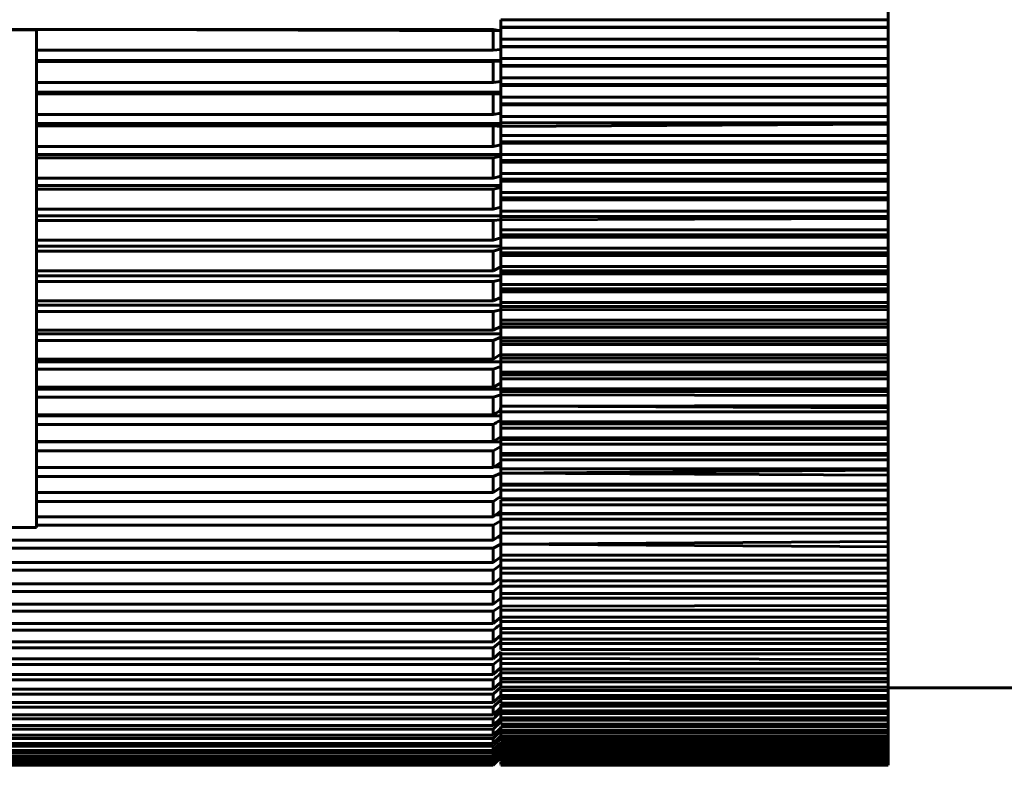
# Model space of a CAD drawing. Header units: millimetres. Extents: x -66 to 68, y -119 to 119.
# Tile 10 of 14: x 34 to 46, y 62 to 72. Entities that reach past the tile are written whole.
import ezdxf

# ---------------------------------------------------------------- set-up
doc = ezdxf.new("R2010")
doc.units = ezdxf.units.MM
doc.linetypes.add('K5LT_BASIC', pattern=[0])
doc.layers.add('Системный слой (1)', color=7, linetype='Continuous', true_color=0x6c6c6c)

# ---------------------------------------------------------------- blocks, each defined once
blk = doc.blocks.new('U17')
at = {"layer": 'Системный слой (1)', "color": 143, "linetype": 'K5LT_BASIC', "lineweight": 60, "true_color": 0x33acca}
for p, q in [((40, 64.305), (40, 64.408)), ((40, 64.315), (40, 64.319))]:
    blk.add_line(p, q, dxfattribs=at)
blk = doc.blocks.new('U18')
at = {"layer": 'Системный слой (1)', "color": 143, "linetype": 'K5LT_BASIC', "lineweight": 60, "true_color": 0x33acca}
for p, q in [((40, 70.119), (40, 70.111)), ((40, 70.111), (40, 70.062))]:
    blk.add_line(p, q, dxfattribs=at)
blk = doc.blocks.new('U20')
at = {"layer": 'Системный слой (1)', "color": 143, "linetype": 'K5LT_BASIC', "lineweight": 60, "true_color": 0x33acca}
for p, q in [((40, 62.812), (40, 62.831)), ((40, 62.808), (40, 62.812)), ((40, 62.782), (40, 62.808))]:
    blk.add_line(p, q, dxfattribs=at)
blk = doc.blocks.new('U22')
at = {"layer": 'Системный слой (1)', "color": 143, "linetype": 'K5LT_BASIC', "lineweight": 60, "true_color": 0x33acca}
for p, q in [((40, 68.729), (40, 68.835)), ((40, 68.693), (40, 68.729))]:
    blk.add_line(p, q, dxfattribs=at)
blk = doc.blocks.new('U24')
at = {"layer": 'Системный слой (1)', "color": 143, "linetype": 'K5LT_BASIC', "lineweight": 60, "true_color": 0x33acca}
for p, q in [((40, 66.458), (40, 66.429)), ((40, 66.429), (40, 66.4))]:
    blk.add_line(p, q, dxfattribs=at)
blk = doc.blocks.new('U30')
at = {"layer": 'Системный слой (1)', "color": 143, "linetype": 'K5LT_BASIC', "lineweight": 60, "true_color": 0x33acca}
for p, q in [((40, 65.538), (40, 65.615)), ((40, 65.503), (40, 65.528))]:
    blk.add_line(p, q, dxfattribs=at)
blk = doc.blocks.new('U31')
at = {"layer": 'Системный слой (1)', "color": 143, "linetype": 'K5LT_BASIC', "lineweight": 60, "true_color": 0x33acca}
for p, q in [((31.014, 64.399), (31, 64.399)), ((40, 64.399), (39.986, 64.399))]:
    blk.add_line(p, q, dxfattribs=at)
blk = doc.blocks.new('U34')
at = {"layer": 'Системный слой (1)', "color": 143, "linetype": 'K5LT_BASIC', "lineweight": 60, "true_color": 0x33acca}
for p, q in [((40, 63.325), (40, 63.327)), ((40, 63.259), (40, 63.325)), ((40, 63.324), (40, 63.325))]:
    blk.add_line(p, q, dxfattribs=at)
blk = doc.blocks.new('U37')
at = {"layer": 'Системный слой (1)', "color": 143, "linetype": 'K5LT_BASIC', "lineweight": 60, "true_color": 0x33acca}
for p, q in [((40, 67.684), (40, 67.781)), ((40, 67.559), (40, 67.55))]:
    blk.add_line(p, q, dxfattribs=at)
blk = doc.blocks.new('U39')
at = {"layer": 'Системный слой (1)', "color": 143, "linetype": 'K5LT_BASIC', "lineweight": 60, "true_color": 0x33acca}
for p, q in [((40, 62.551), (40, 62.548)), ((40, 62.548), (40, 62.545))]:
    blk.add_line(p, q, dxfattribs=at)
blk = doc.blocks.new('U41')
at = {"layer": 'Системный слой (1)', "color": 143, "linetype": 'K5LT_BASIC', "lineweight": 60, "true_color": 0x33acca}
for p, q in [((40, 62.592), (40, 62.605)), ((40, 62.566), (40, 62.592))]:
    blk.add_line(p, q, dxfattribs=at)
blk = doc.blocks.new('U42')
at = {"layer": 'Системный слой (1)', "color": 143, "linetype": 'K5LT_BASIC', "lineweight": 60, "true_color": 0x33acca}
for p, q in [((40, 68.305), (40, 68.367)), ((40, 68.292), (40, 68.305)), ((40, 68.228), (40, 68.292)), ((40, 68.292), (40, 68.292))]:
    blk.add_line(p, q, dxfattribs=at)
blk = doc.blocks.new('U47')
at = {"layer": 'Системный слой (1)', "color": 143, "linetype": 'K5LT_BASIC', "lineweight": 60, "true_color": 0x33acca}
for p, q in [((40, 67.186), (40, 67.243)), ((40, 67.113), (40, 67.186))]:
    blk.add_line(p, q, dxfattribs=at)
blk = doc.blocks.new('U51')
at = {"layer": 'Системный слой (1)', "color": 143, "linetype": 'K5LT_BASIC', "lineweight": 60, "true_color": 0x33acca}
for p, q in [((40, 66.492), (40, 66.605)), ((40, 66.481), (40, 66.492)), ((40, 66.492), (40, 66.492))]:
    blk.add_line(p, q, dxfattribs=at)
blk = doc.blocks.new('U52')
at = {"layer": 'Системный слой (1)', "color": 143, "linetype": 'K5LT_BASIC', "lineweight": 60, "true_color": 0x33acca}
for p, q in [((40, 65.229), (40, 65.248)), ((40, 65.108), (40, 65.229)), ((40, 65.229), (40, 65.229))]:
    blk.add_line(p, q, dxfattribs=at)
blk = doc.blocks.new('U53')
at = {"layer": 'Системный слой (1)', "color": 143, "linetype": 'K5LT_BASIC', "lineweight": 60, "true_color": 0x33acca}
for p, q in [((40, 65.79), (40, 65.805)), ((40, 65.781), (40, 65.79)), ((40, 65.69), (40, 65.781))]:
    blk.add_line(p, q, dxfattribs=at)
blk = doc.blocks.new('U54')
at = {"layer": 'Системный слой (1)', "color": 143, "linetype": 'K5LT_BASIC', "lineweight": 60, "true_color": 0x33acca}
for p, q in [((40, 64.804), (40, 64.761)), ((40, 64.761), (40, 64.747)), ((40, 64.747), (40, 64.73))]:
    blk.add_line(p, q, dxfattribs=at)
blk = doc.blocks.new('U56')
at = {"layer": 'Системный слой (1)', "color": 143, "linetype": 'K5LT_BASIC', "lineweight": 60, "true_color": 0x33acca}
for p, q in [((40, 64.165), (40, 64.121)), ((40, 64.121), (40, 64.106))]:
    blk.add_line(p, q, dxfattribs=at)
blk = doc.blocks.new('U57')
at = {"layer": 'Системный слой (1)', "color": 143, "linetype": 'K5LT_BASIC', "lineweight": 60, "true_color": 0x33acca}
for p, q in [((40, 69.066), (40, 69.073)), ((40, 68.994), (40, 69.066)), ((40, 69.065), (40, 69.066)), ((40, 68.929), (40, 68.994))]:
    blk.add_line(p, q, dxfattribs=at)
blk = doc.blocks.new('U60')
at = {"layer": 'Системный слой (1)', "color": 143, "linetype": 'K5LT_BASIC', "lineweight": 60, "true_color": 0x33acca}
for p, q in [((40, 65.781), (40, 65.79)), ((40, 65.724), (40, 65.781)), ((40, 65.781), (40, 65.781))]:
    blk.add_line(p, q, dxfattribs=at)
blk = doc.blocks.new('U62')
at = {"layer": 'Системный слой (1)', "color": 143, "linetype": 'K5LT_BASIC', "lineweight": 60, "true_color": 0x33acca}
for p, q in [((40, 67.952), (40, 67.915)), ((40, 67.916), (40, 67.909))]:
    blk.add_line(p, q, dxfattribs=at)
blk = doc.blocks.new('U69')
at = {"layer": 'Системный слой (1)', "color": 143, "linetype": 'K5LT_BASIC', "lineweight": 60, "true_color": 0x33acca}
for p, q in [((40, 66.359), (40, 66.4)), ((40, 66.277), (40, 66.359))]:
    blk.add_line(p, q, dxfattribs=at)
blk = doc.blocks.new('U70')
at = {"layer": 'Системный слой (1)', "color": 143, "linetype": 'K5LT_BASIC', "lineweight": 60, "true_color": 0x33acca}
for p, q in [((31.005, 64.16), (31, 64.16)), ((40, 64.16), (39.995, 64.16))]:
    blk.add_line(p, q, dxfattribs=at)
blk = doc.blocks.new('U72')
at = {"layer": 'Системный слой (1)', "color": 143, "linetype": 'K5LT_BASIC', "lineweight": 60, "true_color": 0x33acca}
for p, q in [((40, 64.67), (40, 64.73)), ((40, 64.631), (40, 64.67))]:
    blk.add_line(p, q, dxfattribs=at)
blk = doc.blocks.new('U73')
at = {"layer": 'Системный слой (1)', "color": 143, "linetype": 'K5LT_BASIC', "lineweight": 60, "true_color": 0x33acca}
for p, q in [((40, 67.671), (40, 67.684)), ((40, 67.624), (40, 67.671)), ((40, 67.597), (40, 67.624)), ((40, 67.559), (40, 67.597))]:
    blk.add_line(p, q, dxfattribs=at)
blk = doc.blocks.new('U75')
at = {"layer": 'Системный слой (1)', "color": 143, "linetype": 'K5LT_BASIC', "lineweight": 60, "true_color": 0x33acca}
for p, q in [((31.047, 65.196), (31, 65.196)), ((40, 65.196), (39.953, 65.196))]:
    blk.add_line(p, q, dxfattribs=at)
blk = doc.blocks.new('U76')
at = {"layer": 'Системный слой (1)', "color": 143, "linetype": 'K5LT_BASIC', "lineweight": 60, "true_color": 0x33acca}
for p, q in [((40, 62.54), (40, 62.542)), ((40, 62.526), (40, 62.54)), ((40, 62.512), (40, 62.526)), ((40, 62.507), (40, 62.512))]:
    blk.add_line(p, q, dxfattribs=at)
blk = doc.blocks.new('U82')
at = {"layer": 'Системный слой (1)', "color": 143, "linetype": 'K5LT_BASIC', "lineweight": 60, "true_color": 0x33acca}
for p, q in [((40, 69.46), (40, 69.553)), ((40, 69.408), (40, 69.46))]:
    blk.add_line(p, q, dxfattribs=at)
blk = doc.blocks.new('U84')
at = {"layer": 'Системный слой (1)', "color": 143, "linetype": 'K5LT_BASIC', "lineweight": 60, "true_color": 0x33acca}
for p, q in [((40, 66.159), (40, 66.198)), ((40, 66.078), (40, 66.159))]:
    blk.add_line(p, q, dxfattribs=at)
blk = doc.blocks.new('U85')
at = {"layer": 'Системный слой (1)', "color": 143, "linetype": 'K5LT_BASIC', "lineweight": 60, "true_color": 0x33acca}
for p, q in [((40, 63.935), (40, 63.963)), ((40, 63.932), (40, 63.935)), ((40, 63.925), (40, 63.932)), ((40, 63.879), (40, 63.925))]:
    blk.add_line(p, q, dxfattribs=at)
blk = doc.blocks.new('U92')
at = {"layer": 'Системный слой (1)', "color": 143, "linetype": 'K5LT_BASIC', "lineweight": 60, "true_color": 0x33acca}
for p, q in [((40, 63.411), (40, 63.443)), ((40, 63.372), (40, 63.411))]:
    blk.add_line(p, q, dxfattribs=at)
blk = doc.blocks.new('U94')
at = {"layer": 'Системный слой (1)', "color": 143, "linetype": 'K5LT_BASIC', "lineweight": 60, "true_color": 0x33acca}
for p, q in [((40, 62.54), (40, 62.539)), ((40, 62.539), (40, 62.538)), ((40, 62.538), (40, 62.531))]:
    blk.add_line(p, q, dxfattribs=at)

msp = doc.modelspace()

# ---------------------------------------------------------------- linework, layer by layer
at = {"layer": 'Системный слой (1)', "color": 143, "linetype": 'K5LT_BASIC', "lineweight": 60, "true_color": 0x33acca}
for p, q in [((45, 71.881), (45, 72.032)), ((45, 71.881), (40, 71.881)), ((40, 71.881), (40, 71.835)), ((45, 71.785), (45, 71.881)), ((40, 71.737), (32, 71.765)), ((39.9, 71.756), (32, 71.756)), ((32, 71.75), (34, 71.75)), ((34, 71.75), (34, 65.322)), ((40, 71.737), (39.9, 71.756)), ((39.9, 71.488), (39.9, 71.756)), ((40, 71.835), (40, 71.785)), ((40, 71.785), (40, 71.781)), ((45, 71.785), (40, 71.785)), ((45, 71.781), (40, 71.781)), ((40, 71.63), (40, 71.781)), ((45, 71.781), (45, 71.785)), ((45, 71.63), (45, 71.781)), ((40, 71.63), (40, 71.537)), ((40, 71.537), (40, 71.63)), ((45, 71.63), (40, 71.63)), ((45, 71.537), (45, 71.63)), ((39.9, 71.488), (34, 71.488)), ((40, 71.496), (39.9, 71.488)), ((45, 71.537), (40, 71.537)), ((40, 71.537), (40, 71.53)), ((45, 71.53), (40, 71.53)), ((40, 71.38), (40, 71.53)), ((45, 71.53), (45, 71.537)), ((45, 71.38), (45, 71.53)), ((40, 71.355), (34, 71.355)), ((39.9, 71.339), (34, 71.339)), ((40, 71.347), (39.9, 71.339)), ((39.9, 71.071), (39.9, 71.339)), ((45, 71.38), (40, 71.38)), ((40, 71.38), (40, 71.347)), ((40, 71.355), (40, 71.347)), ((40, 71.347), (40, 71.289)), ((45, 71.289), (45, 71.38)), ((45, 71.289), (40, 71.289)), ((40, 71.289), (40, 71.28)), ((45, 71.28), (40, 71.28)), ((40, 71.129), (40, 71.28)), ((45, 71.28), (45, 71.289)), ((45, 71.129), (45, 71.28)), ((40, 71.084), (39.9, 71.071)), ((40, 71.141), (40, 71.112)), ((45, 71.129), (40, 71.129)), ((40, 71.112), (40, 71.042)), ((40, 71.084), (40, 71.084)), ((45, 71.042), (45, 71.129)), ((39.9, 71.071), (34, 71.071)), ((40, 71.042), (40, 71.03)), ((45, 71.042), (40, 71.042)), ((40, 70.88), (40, 71.03)), ((45, 71.03), (40, 71.03)), ((45, 71.03), (45, 71.042)), ((45, 70.88), (45, 71.03)), ((40, 70.947), (34, 70.947)), ((39.9, 70.922), (34, 70.922)), ((40, 70.921), (39.9, 70.922)), ((39.9, 70.656), (39.9, 70.922)), ((45, 70.88), (40, 70.88)), ((40, 70.795), (40, 70.88)), ((40, 70.88), (40, 70.795)), ((45, 70.795), (45, 70.88)), ((45, 70.795), (40, 70.795)), ((40, 70.795), (40, 70.781)), ((45, 70.781), (40, 70.781)), ((40, 70.632), (40, 70.781)), ((45, 70.781), (45, 70.795)), ((45, 70.632), (45, 70.781)), ((39.9, 70.656), (34, 70.656)), ((40, 70.673), (39.9, 70.656)), ((45, 70.632), (40, 70.632)), ((40, 70.632), (40, 70.599)), ((40, 70.599), (40, 70.55)), ((45, 70.55), (45, 70.632)), ((40, 70.542), (34, 70.542)), ((39.9, 70.508), (34, 70.508)), ((40, 70.5), (39.9, 70.508)), ((39.9, 70.244), (39.9, 70.508)), ((40, 70.55), (40, 70.5)), ((45, 70.55), (40, 70.55)), ((45, 70.533), (40, 70.5)), ((40, 70.384), (40, 70.5)), ((45, 70.533), (45, 70.55)), ((45, 70.384), (45, 70.533)), ((40, 70.384), (40, 70.305)), ((40, 70.305), (40, 70.384)), ((45, 70.384), (40, 70.384)), ((45, 70.305), (45, 70.384)), ((39.9, 70.244), (34, 70.244)), ((40, 70.265), (39.9, 70.244)), ((45, 70.305), (40, 70.305)), ((40, 70.305), (40, 70.286)), ((45, 70.286), (40, 70.286)), ((40, 70.138), (40, 70.286)), ((45, 70.286), (45, 70.305)), ((45, 70.138), (45, 70.286)), ((40, 70.139), (34, 70.139)), ((39.9, 70.098), (34, 70.098)), ((40, 70.118), (39.9, 70.098)), ((39.9, 69.836), (39.9, 70.098)), ((40, 70.139), (40, 70.119)), ((45, 70.138), (40, 70.138)), ((40, 70.138), (40, 70.119)), ((40, 70.108), (40, 70.118)), ((40, 70.062), (40, 70.04)), ((45, 70.062), (40, 70.062)), ((45, 70.062), (45, 70.138)), ((45, 70.04), (45, 70.062)), ((40, 69.893), (40, 70.04)), ((45, 70.04), (40, 70.04)), ((45, 69.893), (45, 70.04)), ((39.9, 69.836), (34, 69.836)), ((40, 69.861), (39.9, 69.836)), ((40, 69.917), (40, 69.888)), ((45, 69.893), (40, 69.893)), ((40, 69.888), (40, 69.82)), ((40, 69.82), (40, 69.796)), ((45, 69.82), (40, 69.82)), ((45, 69.82), (45, 69.893)), ((45, 69.796), (45, 69.82)), ((40, 69.74), (34, 69.74)), ((39.9, 69.691), (34, 69.691)), ((40, 69.715), (39.9, 69.691)), ((39.9, 69.432), (39.9, 69.691)), ((40, 69.649), (40, 69.796)), ((45, 69.796), (40, 69.796)), ((45, 69.649), (45, 69.796)), ((40, 69.579), (40, 69.649)), ((40, 69.649), (40, 69.579)), ((45, 69.649), (40, 69.649)), ((45, 69.579), (40, 69.579)), ((40, 69.579), (40, 69.553)), ((45, 69.553), (40, 69.553)), ((45, 69.579), (45, 69.649)), ((45, 69.553), (45, 69.579)), ((45, 69.408), (45, 69.553)), ((39.9, 69.432), (34, 69.432)), ((40, 69.46), (39.9, 69.432)), ((40, 69.346), (34, 69.346)), ((40, 69.408), (40, 69.389)), ((45, 69.408), (40, 69.408)), ((40, 69.389), (40, 69.341)), ((40, 69.341), (40, 69.295)), ((45, 69.341), (40, 69.341)), ((45, 69.312), (40, 69.295)), ((45, 69.341), (45, 69.408)), ((45, 69.312), (45, 69.341)), ((45, 69.168), (45, 69.312)), ((39.9, 69.288), (34, 69.288)), ((40, 69.295), (39.9, 69.288)), ((39.9, 69.032), (39.9, 69.288)), ((40, 69.168), (40, 69.295)), ((40, 69.065), (39.9, 69.032)), ((40, 69.104), (40, 69.168)), ((45, 69.168), (40, 69.168)), ((40, 69.168), (40, 69.104)), ((45, 69.104), (40, 69.104)), ((40, 69.104), (40, 69.073)), ((45, 69.073), (40, 69.073)), ((45, 69.104), (45, 69.168)), ((45, 69.073), (45, 69.104)), ((45, 68.929), (45, 69.073)), ((39.9, 69.032), (34, 69.032)), ((40, 68.956), (34, 68.956)), ((40, 68.923), (39.9, 68.891)), ((40, 68.956), (40, 68.924)), ((45, 68.929), (40, 68.929)), ((40, 68.924), (40, 68.869)), ((45, 68.869), (45, 68.929)), ((39.9, 68.891), (34, 68.891)), ((39.9, 68.639), (39.9, 68.891)), ((45, 68.869), (40, 68.869)), ((40, 68.869), (40, 68.835)), ((45, 68.835), (40, 68.835)), ((45, 68.835), (45, 68.869)), ((45, 68.693), (45, 68.835)), ((40, 68.689), (39.9, 68.639)), ((40, 68.729), (40, 68.689)), ((45, 68.693), (40, 68.693)), ((40, 68.675), (40, 68.693)), ((40, 68.689), (40, 68.636)), ((45, 68.636), (45, 68.693)), ((39.9, 68.639), (34, 68.639)), ((40, 68.573), (34, 68.573)), ((40, 68.636), (40, 68.6)), ((45, 68.636), (40, 68.636)), ((40, 68.46), (40, 68.6)), ((45, 68.6), (40, 68.6)), ((45, 68.6), (45, 68.636)), ((45, 68.46), (45, 68.6)), ((39.9, 68.499), (34, 68.499)), ((40, 68.523), (39.9, 68.499)), ((39.9, 68.251), (39.9, 68.499)), ((40, 68.367), (40, 68.46)), ((40, 68.46), (40, 68.406)), ((45, 68.46), (40, 68.46)), ((45, 68.406), (45, 68.46)), ((40, 68.292), (39.9, 68.251)), ((45, 68.406), (40, 68.406)), ((40, 68.406), (40, 68.367)), ((45, 68.367), (40, 68.367)), ((45, 68.367), (45, 68.406)), ((45, 68.228), (45, 68.367)), ((39.9, 68.251), (34, 68.251)), ((40, 68.195), (34, 68.195)), ((45, 68.228), (40, 68.228)), ((40, 68.223), (40, 68.178)), ((40, 68.178), (40, 68.134)), ((45, 68.178), (40, 68.178)), ((45, 68.178), (45, 68.228)), ((45, 68.137), (45, 68.178)), ((39.9, 68.114), (34, 68.114)), ((40, 68.134), (39.9, 68.114)), ((39.9, 67.871), (39.9, 68.114)), ((45, 68.137), (40, 68.134)), ((40, 68), (40, 68.134)), ((45, 68), (45, 68.137)), ((40, 67.916), (39.9, 67.871)), ((40, 67.952), (40, 68)), ((40, 68), (40, 67.952)), ((45, 68), (40, 68)), ((45, 67.952), (40, 67.952)), ((45, 67.909), (40, 67.909)), ((40, 67.773), (40, 67.909)), ((45, 67.952), (45, 68)), ((45, 67.909), (45, 67.952)), ((45, 67.773), (45, 67.909)), ((39.9, 67.871), (34, 67.871)), ((40, 67.825), (34, 67.825)), ((40, 67.781), (39.9, 67.737)), ((40, 67.825), (40, 67.781)), ((40, 67.774), (40, 67.729)), ((45, 67.773), (40, 67.773)), ((45, 67.729), (45, 67.773)), ((39.9, 67.737), (34, 67.737)), ((39.9, 67.498), (39.9, 67.737)), ((40, 67.729), (40, 67.684)), ((45, 67.729), (40, 67.729)), ((45, 67.684), (40, 67.684)), ((45, 67.684), (45, 67.729)), ((45, 67.55), (45, 67.684)), ((40, 67.559), (39.9, 67.498)), ((40, 67.597), (40, 67.559)), ((40, 67.559), (40, 67.509)), ((45, 67.55), (40, 67.55)), ((45, 67.509), (45, 67.55)), ((39.9, 67.498), (34, 67.498)), ((40, 67.463), (34, 67.463)), ((40, 67.403), (39.9, 67.367)), ((40, 67.509), (40, 67.462)), ((45, 67.509), (40, 67.509)), ((40, 67.33), (40, 67.462)), ((45, 67.462), (40, 67.462)), ((45, 67.462), (45, 67.509)), ((45, 67.33), (45, 67.462)), ((39.9, 67.367), (34, 67.367)), ((39.9, 67.134), (39.9, 67.367)), ((45, 67.33), (40, 67.33)), ((40, 67.293), (40, 67.33)), ((40, 67.33), (40, 67.293)), ((45, 67.293), (40, 67.293)), ((40, 67.293), (40, 67.243)), ((45, 67.293), (45, 67.33)), ((45, 67.243), (45, 67.293)), ((40, 67.186), (39.9, 67.134)), ((45, 67.243), (40, 67.243)), ((45, 67.113), (45, 67.243)), ((39.9, 67.134), (34, 67.134)), ((40, 67.109), (34, 67.109)), ((40, 67.037), (39.9, 67.006)), ((45, 67.113), (40, 67.113)), ((40, 67.113), (40, 67.079)), ((45, 67.079), (40, 67.079)), ((40, 67.079), (40, 67.037)), ((40, 66.97), (40, 67.037)), ((45, 67.027), (40, 67.037)), ((40, 66.887), (40, 67.037)), ((45, 67.079), (45, 67.113)), ((45, 67.027), (45, 67.079)), ((45, 66.899), (45, 67.027)), ((39.9, 67.006), (34, 67.006)), ((39.9, 66.779), (39.9, 67.006)), ((45, 66.899), (40, 66.887)), ((45, 66.868), (40, 66.887)), ((40, 66.887), (40, 66.814)), ((45, 66.868), (45, 66.899)), ((39.9, 66.779), (34, 66.779)), ((40, 66.764), (34, 66.764)), ((40, 66.688), (40, 66.814)), ((45, 66.814), (40, 66.814)), ((40, 66.709), (40, 66.764)), ((45, 66.814), (45, 66.868)), ((45, 66.688), (45, 66.814)), ((39.9, 66.654), (34, 66.654)), ((39.9, 66.433), (39.9, 66.654)), ((40, 66.703), (40, 66.661)), ((45, 66.688), (40, 66.688)), ((40, 66.661), (40, 66.605)), ((45, 66.661), (40, 66.661)), ((45, 66.661), (45, 66.688)), ((45, 66.605), (45, 66.661)), ((45, 66.605), (40, 66.605)), ((40, 66.539), (40, 66.515)), ((40, 66.515), (40, 66.458)), ((45, 66.481), (45, 66.605)), ((39.9, 66.433), (34, 66.433)), ((40, 66.429), (34, 66.429)), ((40, 66.492), (39.9, 66.433)), ((45, 66.481), (40, 66.481)), ((45, 66.458), (40, 66.458)), ((45, 66.4), (40, 66.4)), ((45, 66.458), (45, 66.481)), ((45, 66.4), (45, 66.458)), ((45, 66.277), (45, 66.4)), ((39.9, 66.312), (34, 66.312)), ((40, 66.37), (39.9, 66.312)), ((39.9, 66.097), (39.9, 66.312)), ((40, 66.16), (40, 66.37)), ((45, 66.277), (40, 66.277)), ((45, 66.258), (40, 66.258)), ((40, 66.258), (40, 66.198)), ((45, 66.258), (45, 66.277)), ((45, 66.198), (45, 66.258)), ((40, 66.16), (39.9, 66.097)), ((45, 66.198), (40, 66.198)), ((45, 66.078), (45, 66.198)), ((39.9, 66.097), (34, 66.097)), ((40, 66.024), (39.9, 65.98)), ((40, 66.104), (39.91, 66.104)), ((40, 66.078), (40, 66.024)), ((45, 66.078), (40, 66.078)), ((45, 66.061), (40, 66.024)), ((40, 66.024), (40, 65.999)), ((40, 65.882), (40, 66.024)), ((45, 65.999), (40, 66.024)), ((45, 66.061), (45, 66.078)), ((45, 65.999), (45, 66.061)), ((45, 65.882), (45, 65.999)), ((39.9, 65.98), (34, 65.98)), ((39.9, 65.773), (39.9, 65.98)), ((40, 65.882), (40, 65.869)), ((45, 65.882), (40, 65.882)), ((40, 65.869), (40, 65.882)), ((45, 65.869), (40, 65.869)), ((40, 65.869), (40, 65.805)), ((45, 65.869), (45, 65.882)), ((45, 65.805), (45, 65.869)), ((39.9, 65.773), (34, 65.773)), ((40, 65.838), (39.9, 65.773)), ((45, 65.805), (40, 65.805)), ((45, 65.69), (45, 65.805)), ((39.9, 65.659), (34, 65.659)), ((39.9, 65.459), (39.9, 65.659)), ((45, 65.69), (40, 65.69)), ((40, 65.681), (40, 65.615)), ((45, 65.681), (40, 65.681)), ((45, 65.615), (40, 65.615)), ((45, 65.681), (45, 65.69)), ((45, 65.615), (45, 65.681)), ((45, 65.503), (45, 65.615)), ((40, 65.538), (39.9, 65.459)), ((40, 65.487), (39.94, 65.487)), ((40, 65.57), (40, 65.538)), ((40, 65.538), (40, 65.497)), ((45, 65.503), (40, 65.503)), ((45, 65.497), (40, 65.497)), ((40, 65.497), (40, 65.429)), ((45, 65.497), (45, 65.503)), ((45, 65.429), (45, 65.497)), ((39.9, 65.459), (34, 65.459)), ((40, 65.409), (39.9, 65.35)), ((45, 65.429), (40, 65.429)), ((40, 65.319), (40, 65.429)), ((45, 65.319), (45, 65.429)), ((29, 65.322), (34, 65.322)), ((39.9, 65.35), (34, 65.35)), ((39.9, 65.158), (39.9, 65.35)), ((40, 65.229), (39.9, 65.158)), ((45, 65.319), (40, 65.319)), ((40, 65.319), (40, 65.317)), ((40, 65.317), (40, 65.319)), ((45, 65.317), (40, 65.317)), ((40, 65.317), (40, 65.248)), ((45, 65.248), (40, 65.248)), ((45, 65.317), (45, 65.319)), ((45, 65.248), (45, 65.317)), ((45, 65.14), (45, 65.248)), ((39.9, 65.158), (31.1, 65.158)), ((40, 65.108), (39.9, 65.053)), ((45, 65.14), (40, 65.108)), ((40, 64.966), (40, 65.108)), ((40, 65.108), (40, 65.07)), ((45, 65.07), (40, 65.108)), ((45, 65.07), (45, 65.14)), ((39.9, 65.053), (31.1, 65.053)), ((39.9, 64.869), (39.9, 65.053)), ((45, 64.966), (45, 65.07)), ((39.9, 64.869), (31.1, 64.869)), ((40, 64.943), (39.9, 64.869)), ((40, 64.966), (40, 64.898)), ((45, 64.966), (40, 64.966)), ((40, 64.842), (40, 64.917)), ((45, 64.898), (40, 64.898)), ((40, 64.796), (40, 64.898)), ((45, 64.898), (45, 64.966)), ((45, 64.796), (45, 64.898)), ((39.9, 64.769), (31.1, 64.769)), ((39.9, 64.593), (39.9, 64.769)), ((45, 64.796), (40, 64.796)), ((45, 64.73), (40, 64.73)), ((45, 64.73), (45, 64.796)), ((45, 64.631), (45, 64.73)), ((39.9, 64.593), (31.1, 64.593)), ((40, 64.67), (39.9, 64.593)), ((40, 64.707), (40, 64.688)), ((40, 64.688), (40, 64.643)), ((40, 64.643), (40, 64.566)), ((45, 64.631), (40, 64.631)), ((45, 64.566), (45, 64.631)), ((39.9, 64.497), (31.1, 64.497)), ((40, 64.574), (39.9, 64.497)), ((39.9, 64.33), (39.9, 64.497)), ((45, 64.566), (40, 64.566)), ((40, 64.47), (40, 64.566)), ((40, 64.486), (40, 64.408)), ((45, 64.47), (40, 64.47)), ((45, 64.47), (45, 64.566)), ((45, 64.408), (45, 64.47)), ((40, 64.41), (39.9, 64.33)), ((45, 64.408), (40, 64.408)), ((45, 64.315), (45, 64.408)), ((39.9, 64.33), (31.1, 64.33)), ((39.9, 64.24), (31.1, 64.24)), ((40, 64.305), (39.9, 64.24)), ((39.9, 64.082), (39.9, 64.24)), ((45, 64.315), (40, 64.305)), ((40, 64.305), (40, 64.255)), ((45, 64.255), (40, 64.255)), ((40, 64.165), (40, 64.255)), ((45, 64.255), (45, 64.315)), ((45, 64.165), (45, 64.255)), ((40, 64.164), (39.9, 64.082)), ((45, 64.165), (40, 64.165)), ((40, 64.064), (40, 64.16)), ((40, 64.121), (40, 64.025)), ((45, 64.106), (40, 64.106)), ((40, 64.019), (40, 64.106)), ((45, 64.106), (45, 64.165)), ((45, 64.019), (45, 64.106)), ((39.9, 64.082), (31.1, 64.082)), ((39.9, 63.996), (31.1, 63.996)), ((39.9, 63.847), (39.9, 63.996)), ((40, 63.932), (40, 64.064)), ((40, 64.045), (40, 63.963)), ((45, 64.019), (40, 64.019)), ((45, 63.963), (40, 63.963)), ((45, 63.963), (45, 64.019)), ((45, 63.879), (45, 63.963)), ((39.9, 63.847), (31.1, 63.847)), ((40, 63.932), (39.9, 63.847)), ((40, 63.851), (39.9, 63.767)), ((40, 63.909), (40, 63.825)), ((45, 63.879), (40, 63.879)), ((45, 63.825), (45, 63.879)), ((39.9, 63.767), (31.1, 63.767)), ((39.9, 63.627), (39.9, 63.767)), ((40, 63.714), (39.9, 63.627)), ((45, 63.825), (40, 63.825)), ((40, 63.744), (40, 63.825)), ((45, 63.744), (40, 63.744)), ((40, 63.714), (40, 63.692)), ((45, 63.744), (45, 63.825)), ((45, 63.692), (45, 63.744)), ((39.9, 63.627), (31.1, 63.627)), ((40, 63.628), (39.9, 63.552)), ((45, 63.692), (40, 63.692)), ((40, 63.628), (40, 63.692)), ((40, 63.628), (40, 63.565)), ((45, 63.615), (40, 63.628)), ((45, 63.615), (45, 63.692)), ((45, 63.565), (45, 63.615)), ((39.9, 63.552), (31.1, 63.552)), ((39.9, 63.423), (39.9, 63.552)), ((40, 63.512), (39.9, 63.423)), ((45, 63.565), (40, 63.565)), ((40, 63.491), (40, 63.565)), ((40, 63.442), (40, 63.512)), ((40, 63.491), (40, 63.443)), ((45, 63.491), (40, 63.491)), ((45, 63.491), (45, 63.565)), ((45, 63.443), (45, 63.491)), ((39.9, 63.423), (31.1, 63.423)), ((39.9, 63.353), (31.1, 63.353)), ((39.9, 63.234), (39.9, 63.353)), ((40, 63.324), (39.9, 63.234)), ((45, 63.443), (40, 63.443)), ((40, 63.442), (40, 63.442)), ((40, 63.411), (40, 63.327)), ((45, 63.372), (40, 63.372)), ((40, 63.35), (40, 63.337)), ((40, 63.337), (40, 63.306)), ((45, 63.327), (40, 63.327)), ((45, 63.372), (45, 63.443)), ((45, 63.327), (45, 63.372)), ((45, 63.259), (45, 63.327)), ((39.9, 63.234), (31.1, 63.234)), ((40, 63.261), (39.9, 63.17)), ((45, 63.259), (40, 63.259)), ((45, 63.216), (40, 63.216)), ((40, 63.152), (40, 63.216)), ((45, 63.216), (45, 63.259)), ((47.5, 63.25), (45, 63.25)), ((45, 63.152), (45, 63.216)), ((39.9, 63.17), (31.1, 63.17)), ((39.9, 63.061), (39.9, 63.17)), ((40, 63.153), (39.9, 63.061)), ((40, 63.095), (39.9, 63.003)), ((45, 63.152), (40, 63.152)), ((45, 63.111), (40, 63.111)), ((40, 63.051), (40, 63.111)), ((45, 63.111), (45, 63.152)), ((45, 63.051), (45, 63.111)), ((39.9, 63.061), (31.1, 63.061)), ((39.9, 63.003), (31.1, 63.003)), ((39.9, 62.904), (39.9, 63.003)), ((40, 62.997), (39.9, 62.904)), ((45, 63.051), (40, 63.051)), ((40, 62.945), (40, 63.038)), ((45, 63.012), (40, 63.012)), ((40, 62.955), (40, 63.012)), ((45, 62.955), (40, 62.955)), ((45, 63.012), (45, 63.051)), ((45, 62.955), (45, 63.012)), ((45, 62.919), (45, 62.955)), ((39.9, 62.904), (31.1, 62.904)), ((39.9, 62.851), (31.1, 62.851)), ((40, 62.858), (39.9, 62.763)), ((39.9, 62.763), (39.9, 62.851)), ((45, 62.919), (40, 62.919)), ((40, 62.865), (40, 62.919)), ((40, 62.876), (40, 62.867)), ((40, 62.867), (40, 62.865)), ((45, 62.865), (40, 62.865)), ((45, 62.831), (40, 62.831)), ((45, 62.865), (45, 62.919)), ((45, 62.831), (45, 62.865)), ((45, 62.782), (45, 62.831)), ((39.9, 62.763), (31.1, 62.763)), ((39.9, 62.717), (31.1, 62.717)), ((40, 62.812), (39.9, 62.717)), ((40, 62.735), (39.9, 62.639)), ((39.9, 62.639), (39.9, 62.717)), ((40, 62.695), (39.9, 62.598)), ((45, 62.782), (40, 62.782)), ((45, 62.75), (40, 62.75)), ((40, 62.704), (40, 62.75)), ((45, 62.704), (40, 62.704)), ((45, 62.75), (45, 62.782)), ((45, 62.704), (45, 62.75)), ((45, 62.674), (45, 62.704)), ((39.9, 62.639), (31.1, 62.639)), ((39.9, 62.598), (31.1, 62.598)), ((40, 62.629), (39.9, 62.532)), ((39.9, 62.532), (39.9, 62.598)), ((40, 62.632), (40, 62.674)), ((45, 62.674), (40, 62.674)), ((45, 62.632), (40, 62.632)), ((40, 62.629), (40, 62.605)), ((45, 62.605), (40, 62.605)), ((45, 62.566), (40, 62.566)), ((45, 62.632), (45, 62.674)), ((45, 62.605), (45, 62.632)), ((45, 62.566), (45, 62.605)), ((45, 62.542), (45, 62.566)), ((39.9, 62.532), (31.1, 62.532)), ((39.9, 62.497), (31.1, 62.497)), ((39.9, 62.441), (31.1, 62.441)), ((40, 62.54), (39.9, 62.441)), ((40, 62.512), (39.9, 62.413)), ((39.9, 62.441), (39.9, 62.497)), ((40, 62.467), (39.9, 62.369)), ((40, 62.446), (39.9, 62.347)), ((40, 62.544), (40, 62.542)), ((45, 62.542), (40, 62.542)), ((40, 62.526), (40, 62.485)), ((45, 62.507), (40, 62.507)), ((40, 62.453), (40, 62.485)), ((45, 62.485), (40, 62.485)), ((45, 62.453), (40, 62.453)), ((40, 62.406), (40, 62.434)), ((45, 62.434), (40, 62.434)), ((45, 62.507), (45, 62.542)), ((45, 62.485), (45, 62.507)), ((45, 62.453), (45, 62.485)), ((45, 62.434), (45, 62.453)), ((45, 62.406), (45, 62.434)), ((39.9, 62.413), (31.1, 62.413)), ((39.9, 62.369), (31.1, 62.369)), ((39.9, 62.347), (31.1, 62.347)), ((39.9, 62.313), (31.1, 62.313)), ((39.9, 62.369), (39.9, 62.413)), ((40, 62.412), (39.9, 62.313)), ((40, 62.397), (39.9, 62.297)), ((40, 62.375), (39.9, 62.275)), ((40, 62.365), (39.9, 62.265)), ((40, 62.354), (39.9, 62.254)), ((40, 62.351), (39.9, 62.251)), ((40, 62.35), (39.9, 62.25)), ((39.9, 62.313), (39.9, 62.347)), ((45, 62.406), (40, 62.406)), ((45, 62.389), (40, 62.389)), ((40, 62.365), (40, 62.389)), ((40, 62.377), (40, 62.376)), ((45, 62.365), (40, 62.365)), ((45, 62.35), (40, 62.35)), ((40, 62.33), (40, 62.35)), ((45, 62.33), (40, 62.33)), ((40, 62.301), (40, 62.318)), ((45, 62.318), (40, 62.318)), ((45, 62.389), (45, 62.406)), ((45, 62.365), (45, 62.389)), ((45, 62.35), (45, 62.365)), ((45, 62.33), (45, 62.35)), ((45, 62.318), (45, 62.33)), ((45, 62.301), (45, 62.318)), ((39.9, 62.297), (31.1, 62.297)), ((39.9, 62.275), (31.1, 62.275)), ((39.9, 62.265), (31.1, 62.265)), ((39.9, 62.254), (31.1, 62.254)), ((39.9, 62.251), (31.1, 62.251)), ((39.9, 62.25), (31.1, 62.25)), ((39.9, 62.275), (39.9, 62.297)), ((39.9, 62.254), (39.9, 62.265)), ((39.9, 62.25), (39.9, 62.251)), ((45, 62.301), (40, 62.301)), ((45, 62.292), (40, 62.292)), ((40, 62.279), (40, 62.292)), ((45, 62.279), (40, 62.279)), ((40, 62.263), (40, 62.272)), ((45, 62.272), (40, 62.272)), ((45, 62.263), (40, 62.263)), ((40, 62.253), (40, 62.258)), ((45, 62.258), (40, 62.258)), ((45, 62.253), (40, 62.253)), ((40, 62.25), (40, 62.251)), ((45, 62.251), (40, 62.251)), ((45, 62.25), (40, 62.25)), ((45, 62.292), (45, 62.301)), ((45, 62.279), (45, 62.292)), ((45, 62.272), (45, 62.279)), ((45, 62.263), (45, 62.272)), ((45, 62.258), (45, 62.263)), ((45, 62.253), (45, 62.258)), ((45, 62.251), (45, 62.253)), ((45, 62.25), (45, 62.251))]:
    msp.add_line(p, q, dxfattribs=at)
for points in [[(40, 66.887), (39.992, 66.829), (39.958, 66.811), (39.925, 66.793), (39.9, 66.779)], [(40, 66.709), (39.992, 66.705), (39.958, 66.686), (39.925, 66.668), (39.9, 66.654)], [(40, 65.724), (39.992, 65.719), (39.958, 65.697), (39.925, 65.676), (39.9, 65.659)], [(40, 64.842), (39.992, 64.837), (39.958, 64.812), (39.925, 64.787), (39.9, 64.769)], [(40, 64.064), (39.992, 64.071), (39.958, 64.044), (39.925, 64.017), (39.9, 63.996)], [(40, 63.442), (39.992, 63.435), (39.958, 63.405), (39.925, 63.376), (39.9, 63.353)], [(40, 62.945), (39.992, 62.937), (39.958, 62.906), (39.925, 62.875), (39.9, 62.851)], [(40, 62.595), (39.992, 62.587), (39.958, 62.554), (39.925, 62.522), (39.9, 62.497)]]:
    msp.add_open_spline(points, degree=3, knots=[0, 0, 0, 0, 0.248371, 1, 1, 1, 1], dxfattribs=at)

# ---------------------------------------------------------------- block references
at = {"layer": 'Системный слой (1)'}
for name in ['U18', 'U82', 'U57', 'U22', 'U42', 'U62', 'U37', 'U73', 'U47', 'U51', 'U24', 'U69', 'U84', 'U53', 'U60', 'U30', 'U52', 'U75', 'U54', 'U72', 'U31', 'U17', 'U70', 'U56', 'U85', 'U92', 'U34', 'U20', 'U41', 'U39', 'U76', 'U94']:
    msp.add_blockref(name, (0, 0), dxfattribs=at)

doc.saveas('drawing.dxf')
